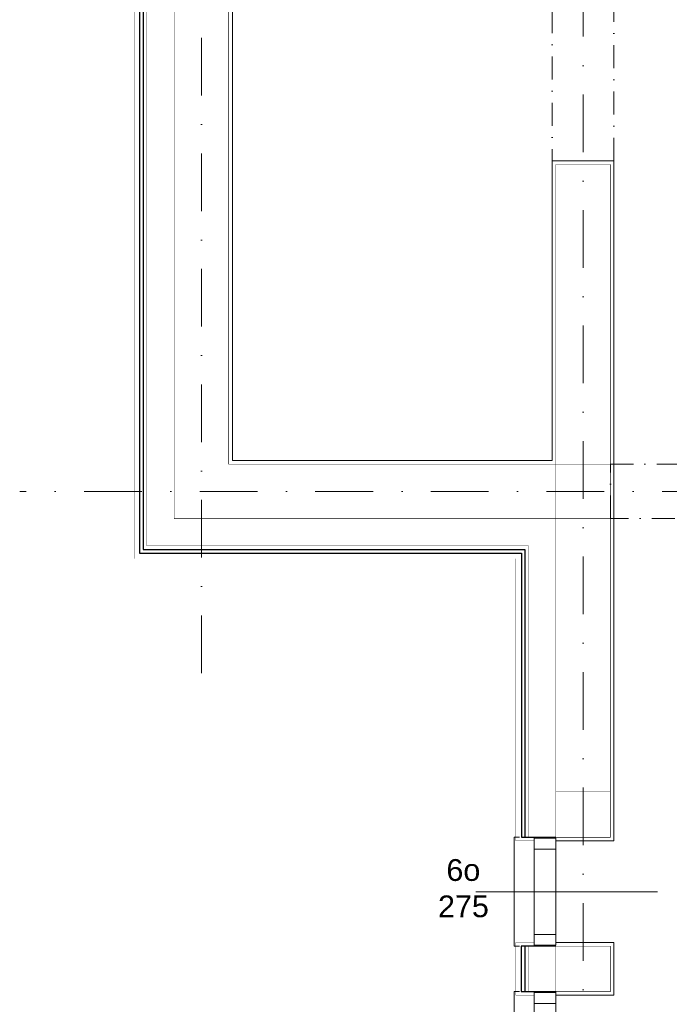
# Model space of a CAD drawing. Extents: x 4615668 to 9294084, y 16339 to 10688993.
# Tile 60 of 256: x 4720320 to 4720677, y 5342498 to 5343040. Entities that reach past the tile are written whole.
import ezdxf

# ---------------------------------------------------------------- set-up
doc = ezdxf.new("R2010")
doc.units = 0
doc.header["$MEASUREMENT"] = 0
doc.linetypes.add('DASHDOT', pattern=[25.4, 12.7, -6.35, 0, -6.35])
doc.layers.add('MURY', color=7, linetype='Continuous')
doc.layers.add('STOLARKA', color=4, linetype='Continuous')
doc.layers.add('Osie', color=175, linetype='DASHDOT', lineweight=9)
doc.layers.add('Wymiar', color=7, linetype='Continuous', lineweight=9)
doc.styles.add('ARIAL_CE', font='arial.ttf', dxfattribs={"height": 15})

# ---------------------------------------------------------------- blocks, each defined once
blk = doc.blocks.new('G$C0CCF9696')
at = {"layer": 'STOLARKA', "color": 5, "lineweight": 0}
blk.add_line((100, 30), (0, 30), dxfattribs=at)
blk.add_lwpolyline([(76, 0), (79, 0), (79, 60), (76, 60)], dxfattribs=at)
blk.add_lwpolyline([(76, 0), (79, 0), (79, 60), (76, 60)], dxfattribs=at)
for points in [[(68, 59.5), (68, 53.5), (56, 53.5), (56, 59.5)], [(68, 59.5), (68, 53.5), (56, 53.5), (56, 59.5)], [(68, 53.5), (68, 6.5), (56, 6.5), (56, 53.5)], [(68, 53.5), (68, 6.5), (56, 6.5), (56, 53.5)], [(68, 0.5), (68, 6.5), (56, 6.5), (56, 0.5)]]:
    blk.add_lwpolyline(points, close=True, dxfattribs=at)
blk = doc.blocks.new('G$C61CBF25F')
at = {"layer": 'Osie', "lineweight": 0, "ltscale": 2.5}
for p, q in [((305, 0), (305, 1880)), ((95, 540), (95, 1340)), ((1525, 640), (-5, 640))]:
    blk.add_line(p, q, dxfattribs=at)
blk = doc.blocks.new('G$CCAF8BBA6')
at = {"layer": 'MURY', "lineweight": 0, "ltscale": 40, "const_width": 0.1}
for points in [[(295, 1613), (273.02, 1613), (273.02, 1277), (63, 1277), (63, 1095.5), (63, 603), (273.02, 603), (273.02, 447.59), (283, 447.59)], [(283, 391.59), (273, 391.59), (273, 362.59), (283, 362.59)]]:
    blk.add_lwpolyline(points, dxfattribs=at)
at = {"layer": 'MURY', "lineweight": -3, "ltscale": 40}
for points in [[(295, 1611), (276.02, 1611), (276.02, 1274), (66, 1274), (66, 1095.5), (66, 606), (276.02, 606), (276.02, 449.59), (295, 449.59)], [(295, 1611), (278.02, 1611), (278.02, 1272), (68, 1272), (68, 1095.5), (68, 608), (278.02, 608), (278.02, 449.59), (295, 449.59)], [(295, 389.59), (276, 389.59), (276, 364.59), (295, 364.59)], [(295, 389.59), (278, 389.59), (278, 364.59), (295.27, 364.59)]]:
    blk.add_lwpolyline(points, dxfattribs=at)
at = {"layer": 'MURY', "lineweight": -3, "ltscale": 40, "const_width": 0.2}
blk.add_lwpolyline([(295, 1611), (280.02, 1611), (280.02, 1270), (70, 1270), (70, 1095.5), (70, 610), (280.02, 610), (280.02, 449.59), (295, 449.59)], dxfattribs=at)
at = {"layer": 'MURY', "lineweight": 0, "ltscale": 40}
for points in [[(301, 1613), (327, 1613), (327, 1058), (293, 1058), (293, 1128), (293, 1128), (293, 1223), (117, 1223), (117, 784.5), (117, 752), (117, 752), (117, 657), (293, 657), (293, 822), (327, 822), (327, 447.59)], [(327, 447.84), (327, 447.59), (295, 447.59)], [(295, 391.59), (327, 391.59), (327, 362.59), (295, 362.59)]]:
    blk.add_lwpolyline(points, dxfattribs=at)
at = {"layer": 'MURY', "ltscale": 40}
for points in [[(295, 625, 0.3, 0.3, 0), (85, 625, 0.3, 0.3, 0), (85, 1255, 0.3, 0.3, 0), (295, 1255, 0.3, 0, 0)], [(295, 655, 0.3, 0.3, 0), (115, 655, 0.3, 0.3, 0), (115, 1225, 0.3, 0.3, 0), (295, 1225, 0.3, 0, 0)]]:
    blk.add_lwpolyline(points, format="xyseb", dxfattribs=at)
at = {"layer": 'MURY', "linetype": 'DASHDOT', "lineweight": 0}
for points in [[(293, 822), (327, 822), (327, 1058), (293, 1058)], [(845, 625), (325, 625), (325, 655), (845, 655)]]:
    blk.add_lwpolyline(points, close=True, dxfattribs=at)
at = {"layer": 'MURY', "ltscale": 40, "const_width": 0.3}
blk.add_lwpolyline([(295, 720), (295, 655), (325, 655), (325, 820), (295, 820), (295, 750), (295, 750), (295, 720), (295, 720)], dxfattribs=at)
for points in [[(295, 625), (325, 625), (325, 655), (295, 655)], [(295, 449.59), (325, 449.59), (325, 625), (295, 625)], [(295, 449.59), (295, 474.59), (325, 474.59), (325, 449.59)], [(295, 364.59), (295, 389.59), (325, 389.59), (325, 364.59)]]:
    blk.add_lwpolyline(points, close=True, dxfattribs=at)
at = {"layer": 'MURY', "lineweight": 0, "ltscale": 40}
blk.add_lwpolyline([(295, 389.59, 0.2, 0.2, 0), (280, 389.59, 0.2, 0.2, 0), (280, 364.59, 0.2, 0.2, 0), (295, 364.59, 0.2, 0.2, 0)], format="xyseb", dxfattribs=at)
at = {"lineweight": 0, "ltscale": 40}
blk.add_blockref('G$C61CBF25F', (5, 0), dxfattribs=at)
at = {"layer": 'MURY', "color": 1, "lineweight": 0, "ltscale": 40, "xscale": -1}
for p in [(351, 389.59), (351, 304.59)]:
    blk.add_blockref('G$C0CCF9696', p, dxfattribs=at)
at = {"layer": 'MURY', "insert": (204.13, 421.35), "char_height": 12, "width": 1777.5174, "attachment_point": 5, "rotation": 0.1544, "style": 'ARIAL_CE'}
blk.add_mtext('\\pxi-10,l16.666687,t16.666687;6o\\P275', dxfattribs=at)

msp = doc.modelspace()

# ---------------------------------------------------------------- block references
at = {"layer": 'Wymiar', "lineweight": 0, "ltscale": 40}
msp.add_blockref('G$CCAF8BBA6', (4720319.67, 5342140.62), dxfattribs=at)

doc.saveas('drawing.dxf')
